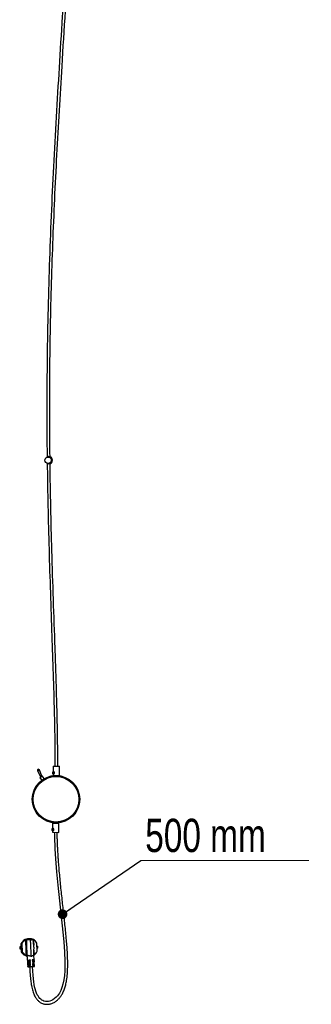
# Model space of a CAD drawing. Header units: millimetres. Extents: x 114 to 274, y -46 to 199.
# Tile 1 of 6: x 114 to 144, y -46 to 58. Entities that reach past the tile are written whole.
import ezdxf

# ---------------------------------------------------------------- set-up
doc = ezdxf.new("R2010")
doc.units = ezdxf.units.MM
doc.styles.add('SLDTEXTSTYLE0', font='TXT', dxfattribs={"width": 0.75})
doc.dimstyles.new('SLDDIMSTYLE1', dxfattribs={"dimtxt": 0.18, "dimasz": 1.016, "dimexe": 0, "dimexo": 0.0625, "dimgap": 0, "dimtad": 0, "dimtih": 1, "dimtoh": 1, "dimdec": 0, "dimrnd": 1e-09, "dimzin": 0, "dimdsep": 46, "dimtxsty": 'Standard', "dimblk1": 'DOT', "dimblk2": 'DOT', "dimsah": 1, "dimcen": 0.09, "dimadec": 0, "dimazin": 0, "dimtfac": 1.016, "dimtdec": 0, "dimtofl": 0, "dimtmove": 0, "dimatfit": 3, "dimldrblk": 'DOT', "dimfxl": 0, "dimfrac": 2, "dimtolj": 1, "dimtzin": 0, "dimarcsym": 0})

# ---------------------------------------------------------------- blocks, each defined once
blk = doc.blocks.new('SW_NOTE_0')
at = {"color": 0, "linetype": 'Continuous', "lineweight": 0}
blk.add_line((17.65, 0), (0, 0), dxfattribs=at)
at = {"color": 0, "linetype": 'Continuous', "lineweight": 0, "insert": (0.45, 4.38), "char_height": 3.5, "attachment_point": 1, "style": 'SLDTEXTSTYLE0'}
blk.add_mtext('500 mm', dxfattribs=at)
blk = doc.blocks.new('_Dot')
at = {"color": 0, "linetype": 'ByBlock', "lineweight": -2}
blk.add_line((-0.5, 0), (-1, 0), dxfattribs=at)
at = {"color": 0, "linetype": 'ByBlock', "const_width": 0.5}
blk.add_lwpolyline([(-0.25, 0, 1), (0.25, 0, 1)], format="xyb", close=True, dxfattribs=at)

msp = doc.modelspace()

# ---------------------------------------------------------------- linework, layer by layer
at = {"color": 7, "linetype": 'Continuous', "lineweight": 25}
for p, q in [((116.68032, 11.84419), (116.66012, 11.84443)), ((116.8328, 11.81772), (116.83274, 11.81281)), ((116.83848, 11.81765), (116.8328, 11.81772)), ((116.65068, 11.05357), (116.67113, 11.05333)), ((116.824, 11.08106), (116.82394, 11.07615)), ((116.82394, 11.07615), (116.82645, 11.07612)), ((115.54321, -21.18713), (115.72659, -21.10731)), ((115.54688, -21.19468), (115.72961, -21.11513)), ((115.54688, -21.19468), (115.87138, -21.8621)), ((115.98376, -21.77307), (115.72961, -21.11513)), ((117.17899, -21.31201), (117.17649, -21.52095)), ((117.17649, -21.52095), (117.19912, -21.52122)), ((117.20162, -21.31228), (117.17899, -21.31201)), ((117.18398, -21.55904), (117.18238, -21.69326)), ((117.18238, -21.69326), (117.83234, -21.70102)), ((117.18735, -21.55926), (117.22368, -21.55969)), ((117.19402, -20.71833), (117.18741, -21.27191)), ((117.2264, -21.2722), (117.19078, -21.27178)), ((117.19402, -20.71833), (117.84398, -20.72609)), ((117.19912, -21.52122), (117.20162, -21.31228)), ((117.33237, -21.69505), (117.3323, -21.70119)), ((117.68227, -21.70537), (117.68235, -21.69923)), ((117.83234, -21.70102), (117.84398, -20.72609)), ((115.77949, -21.9349), (116.01464, -21.74861)), ((115.77949, -21.9349), (115.98354, -22.19246)), ((116.23545, -22.02733), (116.01464, -21.74861)), ((117.12268, -26.69291), (117.11606, -27.24743)), ((117.12268, -26.69291), (117.77263, -26.70067)), ((117.27274, -26.68857), (117.27267, -26.6947)), ((117.599, -26.69859), (117.59904, -26.68821)), ((117.62264, -26.69888), (117.62272, -26.69274)), ((117.76099, -27.6756), (117.77263, -26.70067)), ((117.11262, -27.28664), (117.11012, -27.49559)), ((117.11012, -27.49559), (117.13406, -27.49587)), ((117.11265, -27.53267), (117.11104, -27.66784)), ((117.11104, -27.66784), (117.76099, -27.6756)), ((117.13656, -27.28693), (117.11262, -27.28664)), ((117.12164, -27.5339), (117.15732, -27.53432)), ((117.16006, -27.24684), (117.12507, -27.24642)), ((117.13406, -27.49587), (117.13656, -27.28693)), ((114.31275, -38.98686), (114.34214, -38.97307)), ((114.3468, -38.97062), (114.34214, -38.97307)), ((114.3566, -38.97107), (114.3587, -38.97103)), ((114.59698, -38.88096), (114.46557, -38.88571)), ((114.65314, -38.87893), (114.65311, -38.87912)), ((114.69051, -38.8707), (114.71384, -38.86986)), ((114.71418, -38.86985), (114.7142, -38.86985)), ((115.08653, -38.94474), (115.08693, -38.94468)), ((115.08718, -38.94387), (115.09207, -38.94598)), ((115.49975, -40.18344), (115.46898, -39.33167)), ((115.50098, -40.1793), (115.47036, -39.33162)), ((113.6629, -39.72091), (113.66832, -39.87075)), ((113.72672, -39.71855), (113.66296, -39.72085)), ((113.66296, -39.72085), (113.66838, -39.87075)), ((113.66838, -39.87075), (113.66832, -39.87075)), ((113.66838, -39.87075), (113.73214, -39.86845)), ((113.78004, -39.91675), (113.72654, -39.91868)), ((113.86639, -39.7135), (113.72672, -39.71855)), ((113.72672, -39.71855), (113.73214, -39.86845)), ((113.73214, -39.86845), (113.8718, -39.8634)), ((113.82278, -39.91521), (113.78004, -39.91675)), ((113.78695, -39.39243), (113.79846, -39.71095)), ((113.89082, -39.38868), (113.78701, -39.39243)), ((113.78701, -39.39243), (113.79852, -39.71095)), ((113.78753, -39.39002), (113.78746, -39.39004)), ((113.78753, -39.39002), (113.89133, -39.38627)), ((113.79852, -39.71095), (113.88653, -39.70777)), ((113.81411, -39.96555), (113.82404, -40.24038)), ((113.87395, -39.96339), (113.81472, -39.96553)), ((113.81472, -39.96553), (113.8246, -40.23908)), ((113.8246, -40.23908), (113.92141, -40.23558)), ((113.92247, -40.23794), (113.82529, -40.24145)), ((113.86639, -39.7135), (113.87839, -39.71307)), ((113.8718, -39.8634), (113.86639, -39.7135)), ((113.8718, -39.8634), (113.89213, -39.86267)), ((113.88653, -39.70777), (113.89213, -39.86267)), ((113.89082, -39.38868), (113.89337, -39.38859)), ((113.92141, -40.23558), (113.89082, -39.38868)), ((113.89337, -39.38859), (113.92414, -40.24035)), ((113.92141, -40.23558), (113.92247, -40.23794)), ((113.92414, -40.24035), (113.92247, -40.23794)), ((115.49376, -39.65471), (115.48195, -39.65256)), ((115.49376, -39.65471), (115.56678, -39.65207)), ((115.50075, -40.18092), (115.50089, -40.17852)), ((115.574, -39.85194), (115.50098, -39.85458)), ((115.5706, -39.80203), (115.56699, -39.7021)), ((115.58151, -39.83145), (115.57575, -39.67197)), ((114.39478, -40.61464), (114.36677, -40.6037)), ((114.45092, -40.641), (114.41687, -40.62535)), ((114.44983, -40.97707), (114.45855, -41.06464)), ((114.45878, -41.06462), (114.46422, -41.10366)), ((114.48276, -41.3212), (114.4878, -41.40309)), ((114.5028, -41.3204), (114.48622, -41.321)), ((114.49787, -41.10244), (114.49934, -41.17043)), ((114.50119, -41.25242), (114.5028, -41.3204)), ((114.50484, -41.40238), (114.50661, -41.47036)), ((114.51957, -41.1697), (114.51865, -41.10169)), ((114.52171, -41.31972), (114.52072, -41.25171)), ((114.52402, -41.46973), (114.52295, -41.40173)), ((114.70837, -41.09484), (114.71082, -41.16279)), ((114.71378, -41.24474), (114.71624, -41.31269)), ((114.7192, -41.39464), (114.72165, -41.4626)), ((114.72276, -41.16236), (114.7203, -41.0944)), ((114.72817, -41.31226), (114.72572, -41.24431)), ((114.73359, -41.46216), (114.73113, -41.39421)), ((114.75507, -41.09315), (114.75753, -41.1611)), ((114.76049, -41.24305), (114.76294, -41.31101)), ((114.7659, -41.39295), (114.76836, -41.46091)), ((114.79212, -41.15985), (114.78965, -41.0919)), ((114.79757, -41.30975), (114.7951, -41.2418)), ((114.80303, -41.45966), (114.80055, -41.3917)), ((114.98708, -41.08477), (114.98955, -41.15272)), ((114.99254, -41.23467), (114.99501, -41.30262)), ((114.99799, -41.38457), (115.00046, -41.45252)), ((115.17613, -41.07794), (115.15346, -40.58009)), ((115.17672, -40.57444), (115.15768, -40.58708)), ((115.17592, -41.14599), (115.17193, -41.07809)), ((115.17567, -41.07795), (115.17911, -41.14587)), ((115.18461, -41.29577), (115.18069, -41.22787)), ((115.18318, -41.22778), (115.18648, -41.29571)), ((115.19082, -41.3776), (115.18709, -41.30448)), ((115.19313, -41.44556), (115.18929, -41.37766)), ((115.194, -41.43993), (115.19082, -41.3776)), ((114.492, -41.47097), (114.49712, -41.55289)), ((114.50661, -41.47036), (114.49669, -41.47072)), ((114.5013, -41.62075), (114.50596, -41.70258)), ((114.51083, -41.62031), (114.50765, -41.62042)), ((114.50886, -41.55234), (114.51083, -41.62031)), ((114.50981, -41.77046), (114.51225, -41.81325)), ((114.51332, -41.70227), (114.51549, -41.77024)), ((114.52654, -41.61974), (114.52537, -41.55174)), ((114.5293, -41.76974), (114.52801, -41.70174)), ((114.72461, -41.54454), (114.72707, -41.6125)), ((114.73003, -41.69444), (114.73248, -41.7624)), ((114.739, -41.61207), (114.73655, -41.54411)), ((114.74442, -41.76197), (114.74196, -41.69401)), ((114.77132, -41.54285), (114.77377, -41.61081)), ((114.77673, -41.69276), (114.77919, -41.76071)), ((114.80849, -41.60956), (114.80601, -41.5416)), ((114.81395, -41.75946), (114.81147, -41.6915)), ((115.00345, -41.53447), (115.00592, -41.60242)), ((115.00891, -41.68437), (115.01138, -41.75232)), ((115.20612, -41.67729), (115.194, -41.43993)), ((115.20144, -41.59536), (115.1977, -41.52745)), ((115.20951, -41.74517), (115.20588, -41.67725)), ((115.20945, -41.74236), (115.20612, -41.67729)), ((115.21178, -41.78798), (115.20945, -41.74236))]:
    msp.add_line(p, q, dxfattribs=at)
at = {"color": 1, "linetype": 'Continuous', "lineweight": 25}
for p, q in [((115.46898, -39.33167), (115.47036, -39.33162)), ((113.78701, -39.39243), (113.78695, -39.39243)), ((113.79852, -39.71095), (113.79846, -39.71095)), ((113.81411, -39.96555), (113.81472, -39.96553)), ((115.56699, -39.7021), (115.48385, -39.7051)), ((115.48746, -39.80504), (115.5706, -39.80203))]:
    msp.add_line(p, q, dxfattribs=at)
at = {"color": 7, "linetype": 'Continuous', "lineweight": 25, "flags": 128}
for points in [[(116.78291, 11.07481), (116.69974, 11.05606), (116.65068, 11.05357)], [(117.18735, -21.55926), (117.21212, -21.54984), (117.23379, -21.52229), (117.24941, -21.48032), (117.25688, -21.42959), (117.25519, -21.37696), (117.24457, -21.32954), (117.22646, -21.29374), (117.2033, -21.27437), (117.17821, -21.27407), (117.15459, -21.29288), (117.13563, -21.32824), (117.12388, -21.3754), (117.12094, -21.42797), (117.1272, -21.47886), (117.14181, -21.52119), (117.16281, -21.54926), (117.18735, -21.55926)], [(117.3029, -27.67013), (117.30557, -27.85195), (117.31527, -28.24897), (117.32695, -28.60735), (117.33924, -28.91871), (117.36315, -29.42275), (117.39227, -29.93368), (117.42616, -30.44965), (117.53608, -31.83715), (117.66878, -33.23097), (117.84426, -34.87835), (118.02714, -36.52018), (118.20151, -38.1599), (118.2972, -39.19661), (118.37136, -40.23607), (118.40983, -41.26714), (118.40987, -41.75454), (118.39423, -42.23579), (118.35854, -42.71402), (118.29639, -43.19063), (118.20166, -43.65328), (118.10816, -43.97483), (117.98764, -44.28642), (117.83676, -44.5795), (117.6486, -44.85041), (117.50033, -45.01359), (117.33334, -45.15811), (117.14816, -45.27973), (116.99819, -45.35293), (116.83978, -45.40804), (116.67841, -45.44209), (116.51837, -45.45388), (116.36082, -45.44217), (116.21288, -45.40769), (116.08791, -45.35852), (115.98552, -45.30198), (115.88053, -45.22564), (115.77758, -45.12914), (115.66295, -44.99047), (115.58965, -44.88048), (115.51404, -44.74489), (115.43719, -44.57814), (115.36048, -44.37371), (115.2856, -44.12384), (115.23427, -43.91249), (115.18567, -43.66947), (115.14058, -43.39023), (115.09978, -43.06953), (115.06413, -42.70153), (115.03455, -42.27973), (115.01204, -41.79701), (115.01204, -41.79701)], [(117.12164, -27.5339), (117.14784, -27.5245), (117.17073, -27.49696), (117.18723, -27.455), (117.1951, -27.40428), (117.19328, -27.35165), (117.18202, -27.30422), (117.16283, -27.2684), (117.13831, -27.24902), (117.11177, -27.24871), (117.0868, -27.26749), (117.06676, -27.30285), (117.05436, -27.34999), (117.05129, -27.40256), (117.05794, -27.45346), (117.07343, -27.4958), (117.09566, -27.52388), (117.12164, -27.5339)], [(115.09816, -39.18957), (115.08653, -38.94474), (115.08653, -38.94474), (115.08653, -38.94474)], [(115.46961, -39.32925), (115.46978, -39.32945), (115.4698, -39.3295)]]:
    msp.add_lwpolyline(points, dxfattribs=at)
at = {"color": 7, "linetype": 'Continuous', "lineweight": 25}
for centre, radius in [((116.64988, 11.44985), 0.33451), ((117.47751, -24.19697), 2.5), ((117.47751, -24.19697), 2.4)]:
    msp.add_circle(centre, radius, dxfattribs=at)
for centre, radius, start, end in [((116.65424, 11.44889), 0.39559, 288.982568, 89.1479038), ((116.67747, 11.44872), 0.39575, 287.7187155, 73.3937783), ((116.6773, 11.44874), 0.40041, 291.4834433, 67.148224), ((116.70895, 11.44835), 0.40039, 291.6919163, 69.3026028), ((115.6349, -21.14722), 0.1, 38.386755, 203.5249218), ((115.6349, -21.14722), 0.1, 203.5249218, 208.3336786), ((115.6349, -21.14722), 0.1, 23.5249218, 38.386755), ((115.6349, -21.14722), 0.1, 18.7161651, 23.5249218), ((114.61529, -39.79498), 0.92152, 99.3504531, 153.9307779), ((114.31637, -38.98906), 0.00424, 148.7168945, 212.0813756), ((114.74291, -39.77964), 0.91045, 93.299606, 99.2237491), ((114.72701, -39.78202), 0.91226, 66.7453269, 90.8273047), ((115.11188, -38.96099), 0.00352, 337.79259, 60.4720317), ((115.46536, -39.3318), 0.005, 2.0689135, 27.3969642), ((113.76505, -39.96702), 0.0497, 1.7199598, 91.7156566), ((113.79195, -39.39225), 0.005, 153.7833025, 182.0689135), ((113.79206, -39.39224), 0.00505, 153.8072284, 182.0850999), ((113.79355, -39.71116), 0.00497, 272.4221703, 2.4178671), ((113.82427, -39.96488), 0.0497, 1.7199598, 91.7156566), ((113.82965, -40.2389), 0.00505, 182.052727, 210.3305985), ((114.61488, -39.77861), 0.9212, 215.5779016, 257.6139067), ((113.89586, -39.38849), 0.00505, 153.8072284, 182.0850999), ((113.89543, -39.38472), 0.00438, 200.6661629, 241.9950391), ((114.52183, -41.80471), 0.01, 184.6358189, 272.7577743), ((115.20121, -41.78017), 0.01, 262.2789153, 2.0167773)]:
    msp.add_arc(centre, radius, start, end, dxfattribs=at)
at = {"color": 1, "linetype": 'Continuous', "lineweight": 25}
msp.add_arc((115.4676, -39.3299), 0.00224, 307.9632049, 10.4876627, dxfattribs=at)
at = {"color": 7, "linetype": 'Continuous', "lineweight": 25}
for centre, major_axis, ratio, start_param, end_param in [((114.81301, -39.79951), (1.03122, 0.03725), 0.904014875, 2.044351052, 2.642784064), ((114.81063, -39.7996), (1.02628, 0.03707), 0.903493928, 2.044351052, 2.642784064), ((114.77394, -39.80093), (-0.03368, 0.93223), 0.869460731, 5.21119757, 5.809630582), ((114.77756, -39.8008), (-0.0335, 0.92724), 0.868822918, 5.21119757, 5.809630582), ((113.72473, -39.86872), (0.05636, 0.00204), 0.886629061, 3.141592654, 4.71238898), ((113.77823, -39.86678), (-0.00181, 0.04997), 0.92252509, 1.570796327, 3.141592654), ((113.82098, -39.86524), (0.05083, 0.00184), 0.983123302, 4.71238898, 6.283185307), ((113.87034, -39.86346), (-0.00361, 0.09993), 0.218074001, 3.141592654, 4.71238898), ((114.81253, -39.75924), (1.03181, 0.03727), 0.903493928, 3.643425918, 4.233286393), ((114.77347, -39.76065), (-0.03368, 0.93223), 0.868822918, 3.620695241, 4.210555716), ((115.56858, -39.70204), (-0.00181, 0.04997), 0.218074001, 5.506961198, 6.283185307), ((115.52686, -39.70355), (0.04302, 0.04625), 0.503237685, 5.178623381, 5.973195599), ((115.53047, -39.80348), (0.04625, -0.04302), 0.503237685, 0.309989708, 1.104561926), ((115.57219, -39.80198), (-0.00181, 0.04997), 0.218074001, 3.141592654, 3.917816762)]:
    msp.add_ellipse(centre, major_axis=major_axis, ratio=ratio, start_param=start_param, end_param=end_param, dxfattribs=at)
at = {"color": 1, "linetype": 'Continuous', "lineweight": 25}
for centre, start_param, end_param in [((115.49556, -39.70468), 0, 0.692961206), ((115.49917, -39.80461), 2.448631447, 3.141592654)]:
    msp.add_ellipse(centre, major_axis=(-0.00181, 0.04997), ratio=0.366945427, start_param=start_param, end_param=end_param, dxfattribs=at)
at = {"color": 7, "linetype": 'Continuous', "lineweight": 25}
for points, knots in [([(118.67209, 66.79854), (118.62177, 65.94087), (118.46517, 63.27151), (118.18125, 58.79172), (117.84557, 53.44029), (117.52736, 48.1704), (117.2396, 42.98128), (116.98855, 37.79014), (116.78319, 32.59682), (116.63229, 27.40149), (116.53809, 22.20457), (116.51168, 17.00683), (116.51946, 13.53049), (116.54693, 11.78716), (116.5471, 11.77628)], [0, 0, 0, 0, 0.046795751, 0.145644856, 0.244494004, 0.338850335, 0.433207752, 0.527567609, 0.621928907, 0.716294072, 0.810660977, 0.905032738, 0.999406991, 1, 1, 1, 1]), ([(116.84948, 11.82192), (116.83711, 13.10206), (116.80999, 15.90662), (116.82315, 20.26692), (116.88165, 24.90212), (116.99008, 29.56739), (117.14433, 34.23124), (117.34001, 38.89339), (117.57135, 43.55381), (117.83114, 48.21263), (118.13454, 53.2541), (118.47444, 58.67859), (118.76963, 63.32135), (118.92738, 66.02897), (118.97229, 66.79996)], [0, 0, 0, 0, 0.0697850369, 0.1528875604, 0.2376817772, 0.3224744, 0.4072637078, 0.4920515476, 0.5768373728, 0.6616218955, 0.7464053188, 0.8521529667, 0.957900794, 1, 1, 1, 1]), ([(116.55723, 11.13216), (116.57549, 9.83308), (116.61517, 7.00928), (116.72377, 2.66159), (116.86435, -1.91098), (117.01667, -6.30019), (117.16286, -10.50654), (117.25339, -13.48438), (117.30039, -15.41624), (117.31942, -16.29101), (117.33533, -17.13503), (117.34513, -17.75869), (117.35089, -18.18386), (117.35416, -18.44536), (117.35755, -18.74738), (117.3609, -19.09303), (117.36398, -19.48174), (117.36656, -19.94243), (117.36812, -20.36003), (117.36786, -20.63385), (117.36777, -20.72041)], [0, 0, 0, 0, 0.1223197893, 0.2658849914, 0.4094563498, 0.55303064, 0.6793772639, 0.805723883, 0.8335211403, 0.8613154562, 0.8881037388, 0.9129997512, 0.9200396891, 0.9281376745, 0.9376217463, 0.9484761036, 0.9606824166, 0.9742197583, 0.9918509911, 1, 1, 1, 1]), ([(117.66795, -20.72399), (117.66794, -20.60484), (117.66792, -20.348), (117.66664, -19.96949), (117.66474, -19.60473), (117.66248, -19.28596), (117.65832, -18.80063), (117.65066, -18.12467), (117.62557, -16.46954), (117.57218, -14.14672), (117.48308, -11.1644), (117.36127, -7.54614), (117.20675, -3.17721), (117.0489, 1.76026), (116.92552, 6.51246), (116.8787, 9.5582), (116.85531, 11.07948)], [0, 0, 0, 0, 0.01123499, 0.024219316, 0.035691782, 0.045630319, 0.054278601, 0.08145793, 0.109374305, 0.210367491, 0.30054239, 0.390717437, 0.551745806, 0.712769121, 0.856534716, 1, 1, 1, 1]), ([(117.22373, -21.55785), (117.22644, -21.55836), (117.23572, -21.56008), (117.25731, -21.54796), (117.28436, -21.52322), (117.30892, -21.48522), (117.32327, -21.43859), (117.32271, -21.39081), (117.30965, -21.34773), (117.28729, -21.31056), (117.25919, -21.28297), (117.23808, -21.27294), (117.22824, -21.27232), (117.2264, -21.2722)], [0, 0, 0, 0, 0.040049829, 0.137379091, 0.237804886, 0.346255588, 0.457036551, 0.55845608, 0.653979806, 0.755648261, 0.866063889, 0.974972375, 1, 1, 1, 1]), ([(114.71223, -41.80784), (114.71816, -41.95265), (114.72936, -42.22612), (114.75478, -42.61348), (114.78474, -42.95723), (114.81913, -43.26227), (114.85723, -43.53305), (114.90414, -43.80641), (114.96163, -44.07701), (115.03245, -44.3401), (115.10594, -44.56082), (115.18701, -44.76188), (115.27598, -44.94302), (115.37823, -45.11179), (115.4808, -45.24975), (115.58872, -45.3686), (115.7009, -45.46999), (115.82805, -45.56114), (115.96883, -45.63779), (116.12054, -45.69678), (116.28024, -45.73624), (116.44621, -45.75529), (116.61601, -45.75357), (116.78591, -45.73154), (116.95271, -45.69076), (117.11449, -45.63258), (117.32208, -45.53329), (117.56212, -45.37269), (117.81197, -45.13419), (118.02231, -44.86137), (118.21403, -44.53057), (118.37721, -44.14156), (118.50653, -43.6984), (118.61209, -43.16754), (118.68267, -42.54772), (118.71395, -41.84458), (118.7117, -41.1351), (118.6848, -40.42333), (118.64013, -39.70946), (118.5586, -38.69675), (118.42599, -37.38519), (118.24577, -35.77335), (118.06486, -34.15543), (117.926, -32.81122), (117.82836, -31.74986), (117.77899, -31.15227), (117.74774, -30.74045), (117.73087, -30.50805), (117.71486, -30.27651), (117.69877, -30.03127), (117.6811, -29.74357), (117.66182, -29.39833), (117.64223, -28.9953), (117.62451, -28.55162), (117.61039, -28.1065), (117.60525, -27.81031), (117.60288, -27.67371)], [0, 0, 0, 0, 0.018164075, 0.034302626, 0.048646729, 0.061406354, 0.072771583, 0.082913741, 0.096163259, 0.107426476, 0.117043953, 0.125301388, 0.13458068, 0.142303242, 0.150003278, 0.156087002, 0.162396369, 0.168919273, 0.175648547, 0.182431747, 0.189264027, 0.196208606, 0.203314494, 0.210492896, 0.217633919, 0.224793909, 0.232001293, 0.246433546, 0.260769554, 0.275109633, 0.289463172, 0.3085769, 0.327823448, 0.347231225, 0.376348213, 0.405910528, 0.435400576, 0.46524465, 0.495167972, 0.525040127, 0.592573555, 0.660373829, 0.728313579, 0.796612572, 0.829737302, 0.861896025, 0.871762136, 0.881499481, 0.891100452, 0.9008504, 0.912301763, 0.927226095, 0.944186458, 0.962872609, 0.982877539, 1, 1, 1, 1]), ([(117.15738, -27.53249), (117.16026, -27.53299), (117.17013, -27.53473), (117.1926, -27.52261), (117.22055, -27.49789), (117.24573, -27.45989), (117.26039, -27.41326), (117.25981, -27.36548), (117.24644, -27.3224), (117.22349, -27.28523), (117.19445, -27.25762), (117.1724, -27.24758), (117.162, -27.24695), (117.16006, -27.24684)], [0, 0, 0, 0, 0.040049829, 0.137379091, 0.237804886, 0.346255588, 0.457036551, 0.55845608, 0.653979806, 0.755648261, 0.866063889, 0.974972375, 1, 1, 1, 1]), ([(114.3566, -38.97107), (114.35137, -38.97306), (114.34032, -38.97727), (114.32228, -38.98647), (114.31278, -38.99131)], [0, 0, 0, 0, 0.473559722, 1, 1, 1, 1]), ([(114.36677, -40.6037), (114.36624, -40.58934), (114.3563, -40.32029), (114.33035, -39.83233), (114.32053, -39.30896), (114.31398, -39.0405), (114.31278, -38.99131)], [0, 0, 0, 0, 0.026707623, 0.500629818, 0.908513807, 1, 1, 1, 1]), ([(114.34214, -38.97307), (114.3421, -38.97309), (114.34202, -38.97313), (114.34192, -38.97319), (114.34186, -38.97325), (114.34183, -38.97331), (114.34203, -38.97337), (114.34366, -38.97312), (114.3492, -38.97191), (114.35349, -38.97142), (114.3566, -38.97107)], [0, 0, 0, 0, 0.004409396, 0.008853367, 0.012831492, 0.019194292, 0.035155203, 0.098196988, 0.347585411, 1, 1, 1, 1]), ([(114.3587, -38.97103), (114.3587, -38.97103), (114.36017, -39.02669), (114.37031, -39.30139), (114.3796, -39.71444), (114.40036, -40.18788), (114.41101, -40.46471), (114.41606, -40.60314), (114.41687, -40.62535), (114.41687, -40.62535)], [0, 0, 0, 0, 0.000001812, 0.101027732, 0.497941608, 0.748973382, 0.95972603, 0.999998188, 1, 1, 1, 1]), ([(114.77114, -38.97185), (114.71979, -38.97218), (114.62323, -38.9728), (114.49511, -38.9729), (114.40838, -38.97232), (114.37609, -38.97148), (114.3587, -38.97103)], [0, 0, 0, 0, 0.2882421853, 0.5420287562, 0.7534158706, 1, 1, 1, 1]), ([(114.71722, -38.86981), (114.71668, -38.86982), (114.71571, -38.86983), (114.71345, -38.86986), (114.71395, -38.86985), (114.71415, -38.86985)], [0, 0, 0, 0, 0.432547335, 0.7707568, 1, 1, 1, 1]), ([(114.77114, -38.97185), (114.76056, -38.93908), (114.74165, -38.88051), (114.72234, -38.87312), (114.71384, -38.86986)], [0, 0, 0, 0, 0.559575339, 1, 1, 1, 1]), ([(114.77114, -38.97185), (114.82178, -38.9685), (114.91701, -38.96219), (115.02161, -38.95388), (115.07479, -38.94824), (115.08242, -38.94597), (115.08653, -38.94474)], [0, 0, 0, 0, 0.288242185, 0.542028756, 0.753415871, 1, 1, 1, 1]), ([(114.87645, -40.69017), (114.87034, -40.52022), (114.85814, -40.18118), (114.84368, -39.78937), (114.83424, -39.51505), (114.82728, -39.35477), (114.81301, -39.20291), (114.79421, -39.06863), (114.77877, -39.00386), (114.77114, -38.97185)], [0, 0, 0, 0, 0.281385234, 0.56131498, 0.648115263, 0.736222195, 0.824808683, 0.913411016, 1, 1, 1, 1]), ([(115.08693, -38.94468), (115.08733, -38.94474), (115.08823, -38.94486), (115.09011, -38.94544), (115.0915, -38.94589), (115.09205, -38.94607), (115.09236, -38.94617), (115.09251, -38.94621), (115.09258, -38.94623), (115.09259, -38.94622), (115.09255, -38.9462), (115.09246, -38.94615), (115.09237, -38.94611), (115.09224, -38.94605), (115.09214, -38.94601), (115.09209, -38.94598), (115.09207, -38.94598)], [0, 0, 0, 0, 0.3092182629, 0.6785741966, 0.7875004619, 0.8576773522, 0.9027815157, 0.9319729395, 0.951179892, 0.9641671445, 0.9779737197, 0.984055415, 0.9902089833, 0.9942003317, 0.998183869, 1, 1, 1, 1]), ([(115.11515, -38.96233), (115.10806, -38.95828), (115.09392, -38.95022), (115.08925, -38.94653), (115.08693, -38.94468)], [0, 0, 0, 0, 0.5012751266, 1, 1, 1, 1]), ([(115.09207, -38.94598), (115.0926, -38.94629), (115.09798, -38.94944), (115.10621, -38.95391), (115.11362, -38.95793)], [0, 0, 0, 0, 0.099500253, 1, 1, 1, 1]), ([(115.15256, -40.57527), (115.15035, -40.50834), (115.14592, -40.37412), (115.15135, -40.1857), (115.16177, -40.01899), (115.17002, -39.87166), (115.1689, -39.75206), (115.15938, -39.65137), (115.14376, -39.55181), (115.12157, -39.42093), (115.1026, -39.26814), (115.09718, -39.16205), (115.09441, -39.10809)], [0, 0, 0, 0, 0.131876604, 0.264473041, 0.366171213, 0.459680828, 0.550883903, 0.59752631, 0.655209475, 0.752639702, 0.874182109, 1, 1, 1, 1]), ([(113.76356, -39.91735), (113.76684, -39.91743), (113.77631, -39.91768), (113.79143, -39.92367), (113.80546, -39.93683), (113.81277, -39.95206), (113.81376, -39.96198), (113.81411, -39.96555)], [0, 0, 0, 0, 0.130671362, 0.376258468, 0.623105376, 0.864107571, 1, 1, 1, 1]), ([(113.79846, -39.71095), (113.79842, -39.71154), (113.79834, -39.71275), (113.79743, -39.71438), (113.79603, -39.71559), (113.7947, -39.71606), (113.79393, -39.71611), (113.79376, -39.71612)], [0, 0, 0, 0, 0.222217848, 0.455307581, 0.692147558, 0.934757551, 1, 1, 1, 1]), ([(113.82804, -40.25001), (113.82717, -40.24839), (113.82509, -40.24453), (113.824, -40.24094), (113.82397, -40.23922), (113.82449, -40.2391), (113.8246, -40.23908)], [0, 0, 0, 0, 0.252565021, 0.604936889, 0.911512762, 1, 1, 1, 1]), ([(113.82529, -40.24145), (113.82519, -40.24147), (113.82472, -40.24159), (113.82471, -40.24328), (113.82685, -40.24984), (113.83265, -40.2619), (113.84511, -40.28444), (113.85707, -40.30199), (113.86565, -40.31457)], [0, 0, 0, 0, 0.021278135, 0.095413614, 0.182204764, 0.394986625, 0.566312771, 1, 1, 1, 1]), ([(113.88653, -39.70777), (113.88652, -39.7078), (113.88589, -39.70919), (113.88399, -39.71181), (113.88004, -39.71269), (113.87839, -39.71307)], [0, 0, 0, 0, 0.0136811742, 0.5858712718, 1, 1, 1, 1]), ([(115.48933, -39.85669), (115.48955, -39.85658), (115.49278, -39.85486), (115.49702, -39.85472), (115.50098, -39.85458)], [0, 0, 0, 0, 0.068555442, 1, 1, 1, 1]), ([(115.50075, -40.18092), (115.50052, -40.18154), (115.50022, -40.18234), (115.49983, -40.18324), (115.49975, -40.18344)], [0, 0, 0, 0, 0.783141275, 1, 1, 1, 1]), ([(114.41687, -40.62535), (114.4132, -40.62352), (114.40782, -40.62082), (114.39793, -40.61614), (114.39478, -40.61464)], [0, 0, 0, 0, 0.681727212, 1, 1, 1, 1]), ([(114.41441, -40.62396), (114.41451, -40.62504), (114.42601, -40.74281), (114.43811, -40.86051), (114.4501, -40.97714)], [0, 0, 0, 0, 0.009132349, 1, 1, 1, 1]), ([(114.45092, -40.641), (114.45072, -40.63631), (114.45035, -40.62805), (114.4506, -40.61744), (114.45168, -40.61014), (114.45367, -40.60473), (114.46028, -40.59797), (114.48876, -40.59759), (114.54138, -40.61061), (114.63264, -40.6356), (114.71618, -40.64665), (114.77338, -40.64132), (114.80029, -40.65206), (114.81335, -40.66471), (114.82092, -40.67857), (114.82296, -40.68789), (114.82374, -40.69147)], [0, 0, 0, 0, 0.021976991, 0.038677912, 0.049754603, 0.06085145, 0.079056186, 0.153688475, 0.45098399, 0.65847308, 0.822110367, 0.899386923, 0.927437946, 0.955456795, 0.982851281, 1, 1, 1, 1]), ([(114.46635, -41.10358), (114.46728, -41.10354), (114.47, -41.10345), (114.48679, -41.10284), (114.49787, -41.10244)], [0, 0, 0, 0, 0.340020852, 1, 1, 1, 1]), ([(114.47312, -41.17143), (114.47406, -41.18046), (114.47672, -41.20602), (114.47827, -41.23472), (114.47919, -41.2529), (114.47921, -41.25334)], [0, 0, 0, 0, 0.347790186, 0.984387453, 1, 1, 1, 1]), ([(114.49934, -41.17043), (114.48936, -41.17079), (114.47716, -41.17123), (114.47495, -41.17131), (114.47455, -41.17133)], [0, 0, 0, 0, 0.8176358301, 1, 1, 1, 1]), ([(114.48581, -41.25297), (114.48606, -41.25296), (114.48647, -41.25295), (114.49726, -41.25256), (114.50119, -41.25242)], [0, 0, 0, 0, 0.6361583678, 1, 1, 1, 1]), ([(114.49108, -41.40288), (114.49046, -41.4029), (114.48827, -41.40298), (114.49794, -41.40263), (114.50484, -41.40238)], [0, 0, 0, 0, 0.2867594, 1, 1, 1, 1]), ([(114.51865, -41.10169), (114.54172, -41.10086), (114.58382, -41.09933), (114.67953, -41.09588), (114.75372, -41.0932), (114.78965, -41.0919)], [0, 0, 0, 0, 0.384902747, 0.702146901, 1, 1, 1, 1]), ([(114.79212, -41.15985), (114.75827, -41.16108), (114.69071, -41.16352), (114.59084, -41.16713), (114.5467, -41.16872), (114.51957, -41.1697)], [0, 0, 0, 0, 0.279097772, 0.556970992, 1, 1, 1, 1]), ([(114.52072, -41.25171), (114.54355, -41.25089), (114.58552, -41.24937), (114.68366, -41.24583), (114.75891, -41.24311), (114.7951, -41.2418)], [0, 0, 0, 0, 0.382503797, 0.702967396, 1, 1, 1, 1]), ([(114.79757, -41.30975), (114.76271, -41.31101), (114.69312, -41.31353), (114.60442, -41.31673), (114.55035, -41.31869), (114.52758, -41.31951), (114.52171, -41.31972)], [0, 0, 0, 0, 0.283296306, 0.565527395, 0.887872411, 1, 1, 1, 1]), ([(114.52295, -41.40173), (114.54545, -41.40092), (114.58695, -41.39942), (114.68747, -41.39579), (114.76377, -41.39303), (114.80055, -41.3917)], [0, 0, 0, 0, 0.3802207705, 0.7011596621, 1, 1, 1, 1]), ([(114.82374, -40.69147), (114.83244, -40.69134), (114.8501, -40.69105), (114.86758, -40.69047), (114.87645, -40.69017)], [0, 0, 0, 0, 0.492487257, 1, 1, 1, 1]), ([(114.87645, -40.69017), (114.88527, -40.68983), (114.90265, -40.68916), (114.91949, -40.68819), (114.92778, -40.68772)], [0, 0, 0, 0, 0.507512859, 1, 1, 1, 1]), ([(114.92778, -40.68772), (114.92889, -40.68127), (114.9311, -40.66838), (114.94151, -40.65217), (114.95542, -40.64106), (114.98617, -40.63391), (115.03718, -40.63029), (115.10195, -40.61467), (115.13365, -40.58766), (115.14793, -40.57541), (115.15016, -40.57533), (115.15106, -40.57529)], [0, 0, 0, 0, 0.035474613, 0.071042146, 0.104704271, 0.135477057, 0.26107109, 0.446984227, 0.734894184, 0.892704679, 1, 1, 1, 1]), ([(115.17193, -41.07809), (115.16293, -41.07841), (115.14651, -41.07901), (115.08191, -41.08134), (115.01802, -41.08365), (114.98708, -41.08477)], [0, 0, 0, 0, 0.384902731, 0.702146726, 1, 1, 1, 1]), ([(114.98955, -41.15272), (115.01885, -41.15166), (115.07731, -41.14955), (115.14745, -41.14702), (115.16508, -41.14638), (115.17592, -41.14599)], [0, 0, 0, 0, 0.279097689, 0.55697083, 1, 1, 1, 1]), ([(115.18069, -41.22787), (115.17201, -41.22818), (115.15606, -41.22876), (115.08888, -41.23119), (115.02383, -41.23354), (114.99254, -41.23467)], [0, 0, 0, 0, 0.3825037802, 0.7029672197, 1, 1, 1, 1]), ([(114.99501, -41.30262), (115.0253, -41.30153), (115.08576, -41.29934), (115.14786, -41.2971), (115.17664, -41.29606), (115.18297, -41.29583), (115.18461, -41.29577)], [0, 0, 0, 0, 0.283296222, 0.56552723, 0.887872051, 1, 1, 1, 1]), ([(115.18929, -41.37766), (115.18105, -41.37796), (115.16585, -41.3785), (115.09613, -41.38102), (115.02992, -41.38341), (114.99799, -41.38457)], [0, 0, 0, 0, 0.380220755, 0.7011595, 1, 1, 1, 1]), ([(115.15276, -40.57477), (115.15288, -40.57533), (115.1531, -40.57635), (115.15334, -40.57987), (115.15357, -40.58544), (115.15384, -40.5932), (115.1542, -40.60358), (115.15448, -40.61153), (115.15463, -40.61558)], [0, 0, 0, 0, 0.215851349, 0.397150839, 0.50966827, 0.622359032, 0.808007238, 1, 1, 1, 1]), ([(115.18272, -41.21899), (115.1822, -41.20903), (115.18092, -41.18456), (115.17986, -41.16027), (115.17923, -41.14587)], [0, 0, 0, 0, 0.4071858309, 1, 1, 1, 1]), ([(114.50072, -41.55263), (114.49961, -41.55267), (114.49565, -41.55281), (114.50334, -41.55254), (114.50886, -41.55234)], [0, 0, 0, 0, 0.280581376, 1, 1, 1, 1]), ([(114.50722, -41.70249), (114.50685, -41.70251), (114.50491, -41.70258), (114.50957, -41.70241), (114.51332, -41.70227)], [0, 0, 0, 0, 0.1938150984, 1, 1, 1, 1]), ([(114.514, -41.80519), (114.51329, -41.80519), (114.50695, -41.8052), (114.53313, -41.80407), (114.5922, -41.80187), (114.68568, -41.79863), (114.79742, -41.79475), (114.88357, -41.79164), (114.96611, -41.78866), (115.04603, -41.78575), (115.13743, -41.78228), (115.19414, -41.78013), (115.21746, -41.7793), (115.20986, -41.77972), (115.20901, -41.77977)], [0, 0, 0, 0, 0.0134752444, 0.1197951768, 0.2270293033, 0.3322860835, 0.4384967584, 0.5446655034, 0.5607318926, 0.6661923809, 0.7729967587, 0.8799934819, 0.9865464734, 1, 1, 1, 1]), ([(114.51549, -41.77024), (114.51207, -41.77036), (114.50841, -41.77049), (114.51014, -41.77043), (114.51025, -41.77043)], [0, 0, 0, 0, 0.932951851, 1, 1, 1, 1]), ([(115.19945, -41.79024), (115.20028, -41.79021), (115.20767, -41.78994), (115.18502, -41.79076), (115.12991, -41.79275), (115.04112, -41.79596), (114.96349, -41.79876), (114.8833, -41.80166), (114.79962, -41.80468), (114.6911, -41.8086), (114.60022, -41.81188), (114.54306, -41.81395), (114.51753, -41.81487), (114.52324, -41.81466), (114.5237, -41.81465)], [0, 0, 0, 0, 0.013533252, 0.120562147, 0.228031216, 0.335269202, 0.441182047, 0.457312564, 0.563932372, 0.670570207, 0.7763031, 0.883999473, 0.990783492, 1, 1, 1, 1]), ([(114.80303, -41.45966), (114.76719, -41.46095), (114.69562, -41.46354), (114.60475, -41.46682), (114.55083, -41.46877), (114.52935, -41.46954), (114.52402, -41.46973)], [0, 0, 0, 0, 0.2881972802, 0.5755394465, 0.8946726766, 1, 1, 1, 1]), ([(114.52537, -41.55174), (114.54743, -41.55094), (114.59003, -41.5494), (114.69498, -41.54561), (114.77239, -41.54282), (114.80601, -41.5416)], [0, 0, 0, 0, 0.378111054, 0.72984295, 1, 1, 1, 1]), ([(114.80849, -41.60956), (114.7716, -41.61089), (114.6979, -41.61355), (114.60491, -41.61691), (114.55136, -41.61884), (114.53135, -41.61957), (114.52654, -41.61974)], [0, 0, 0, 0, 0.293459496, 0.586340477, 0.90040764, 1, 1, 1, 1]), ([(114.52801, -41.70174), (114.54954, -41.70096), (114.58952, -41.69952), (114.69515, -41.6957), (114.77356, -41.69287), (114.81147, -41.6915)], [0, 0, 0, 0, 0.376114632, 0.698394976, 1, 1, 1, 1]), ([(114.81395, -41.75946), (114.77594, -41.76083), (114.69995, -41.76357), (114.60491, -41.76701), (114.552, -41.76892), (114.53364, -41.76958), (114.5293, -41.76974)], [0, 0, 0, 0, 0.299096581, 0.597976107, 0.905043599, 1, 1, 1, 1]), ([(115.00046, -41.45252), (115.03171, -41.45139), (115.0941, -41.44914), (115.15816, -41.44683), (115.18664, -41.4458), (115.19184, -41.44561), (115.19313, -41.44556)], [0, 0, 0, 0, 0.2881972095, 0.5755393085, 0.8946723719, 1, 1, 1, 1]), ([(115.1977, -41.52745), (115.19519, -41.52754), (115.19008, -41.52773), (115.16688, -41.52856), (115.13289, -41.52979), (115.08239, -41.53162), (115.03307, -41.5334), (115.00345, -41.53447)], [0, 0, 0, 0, 0.1861625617, 0.3785103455, 0.5515908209, 0.7306765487, 1, 1, 1, 1]), ([(115.00592, -41.60242), (115.03819, -41.60126), (115.10267, -41.59893), (115.16865, -41.59655), (115.19657, -41.59554), (115.20049, -41.59539), (115.20144, -41.59536)], [0, 0, 0, 0, 0.293459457, 0.5863404, 0.900407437, 1, 1, 1, 1]), ([(115.20588, -41.67725), (115.20386, -41.67733), (115.19975, -41.67748), (115.17702, -41.6783), (115.14448, -41.67947), (115.09401, -41.6813), (115.04235, -41.68316), (115.00891, -41.68437)], [0, 0, 0, 0, 0.1847494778, 0.3768001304, 0.5356192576, 0.6993151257, 1, 1, 1, 1]), ([(115.01138, -41.75232), (115.04476, -41.75112), (115.1115, -41.74871), (115.17934, -41.74626), (115.20641, -41.74528), (115.20892, -41.74519), (115.20951, -41.74517)], [0, 0, 0, 0, 0.299096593, 0.597976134, 0.905043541, 1, 1, 1, 1])]:
    msp.add_open_spline(points, degree=3, knots=knots, dxfattribs=at)
msp.add_open_spline([(114.3468, -38.97062), (114.40537, -38.94413), (114.52251, -38.89116), (114.65006, -38.87696), (114.71384, -38.86986)], degree=3, dxfattribs=at)
at = {"color": 1, "linetype": 'Continuous', "lineweight": 25}
for points, knots in [([(115.11515, -38.96233), (115.12185, -39.10327), (115.13097, -39.29489), (115.13908, -39.48656), (115.14122, -39.53724)], [0, 0, 0, 0, 0.735580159, 1, 1, 1, 1]), ([(115.15984, -40.05054), (115.16178, -40.11393), (115.16713, -40.28857), (115.17299, -40.4632), (115.17672, -40.57444)], [0, 0, 0, 0, 0.3629760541, 1, 1, 1, 1]), ([(114.41574, -40.62456), (114.42312, -40.70317), (114.43415, -40.8207), (114.44593, -40.93817), (114.44983, -40.97707)], [0, 0, 0, 0, 0.6688446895, 1, 1, 1, 1])]:
    msp.add_open_spline(points, degree=3, knots=knots, dxfattribs=at)

# ---------------------------------------------------------------- block references
at = {"color": 7, "linetype": 'Continuous', "lineweight": 0}
msp.add_blockref('SW_NOTE_0', (126.40616, -30.6254), dxfattribs=at)

# ---------------------------------------------------------------- leaders
msp.add_leader([(118.16975, -36.2805), (126.40616, -30.6254)], dimstyle='SLDDIMSTYLE1', dxfattribs=at)

doc.saveas('drawing.dxf')
